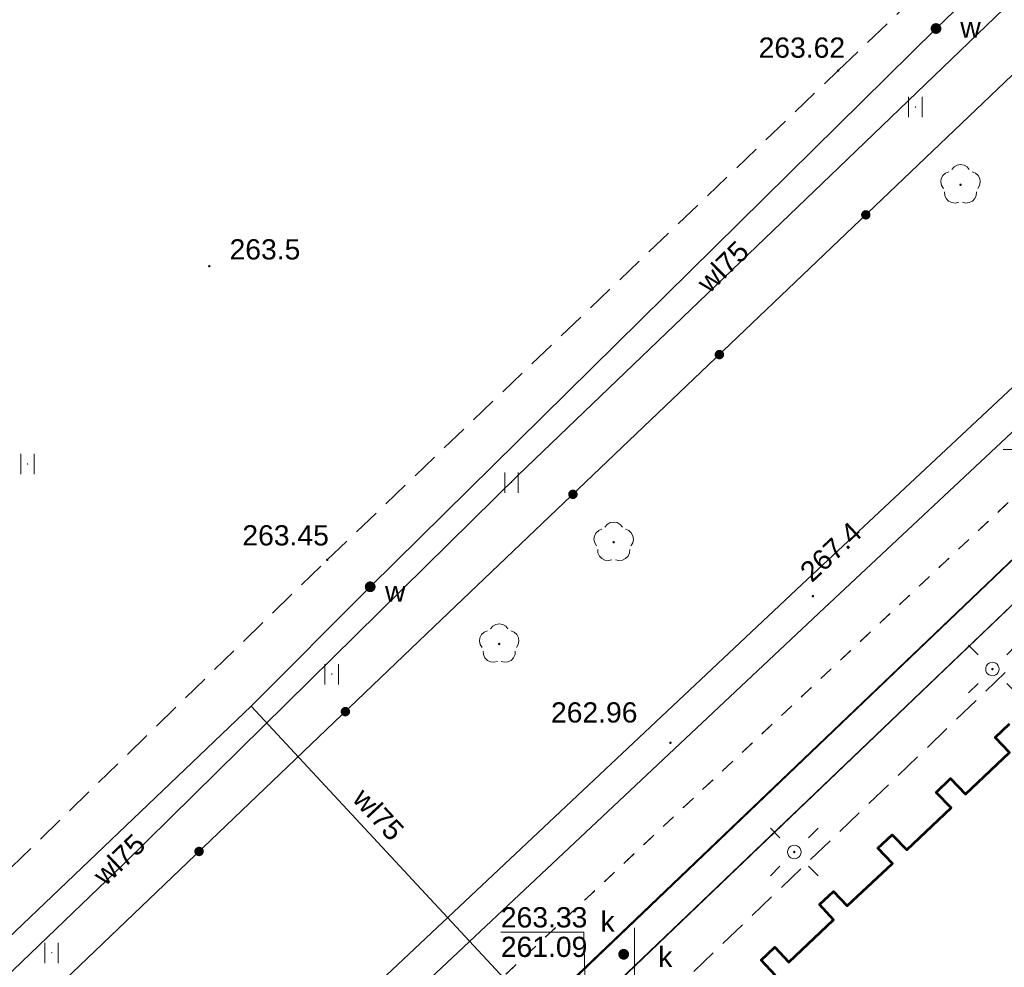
# Model space of a CAD drawing. Header units: metres. Extents: x 7427125 to 7427502, y 5541102 to 5541557.
# Tile 26 of 44: x 7427277 to 7427314, y 5541301 to 5541336. Entities that reach past the tile are written whole.
import ezdxf

# ---------------------------------------------------------------- set-up
doc = ezdxf.new("R2010")
doc.units = ezdxf.units.M
doc.header["$MEASUREMENT"] = 0
doc.linetypes.add('PRZER1-1', pattern=[1, 0.5, -0.5])
doc.linetypes.add('PRZER2-1', pattern=[1.5, 1, -0.5])
for name, color, linetype, lineweight in [('GESBZO', 7, 'Continuous', 53), ('GSLKOG', 7, 'Continuous', 30), ('GSPWPN', 7, 'Continuous', 13), ('GSPWPN_O', 7, 'Continuous', 13), ('GSPWPS', 7, 'Continuous', 13), ('GSPWPS_O', 7, 'Continuous', 13), ('GSSKOD', 7, 'Continuous', 13), ('GSSSPS', 7, 'Continuous', 13), ('GSSUTR', 7, 'Continuous', 13), ('GUPELA', 7, 'Continuous', 13), ('GUPIWZ_O', 7, 'Continuous', 13), ('GUPPRZ', 7, 'Continuous', 13), ('GUPPRZ_O', 7, 'Continuous', 13), ('GUSIKP', 7, 'Continuous', 13)]:
    doc.layers.add(name, color=color, linetype=linetype, lineweight=lineweight)
for name, color, linetype, lineweight, true_color in [('GESUZY', 7, 'Continuous', 13, 0x008000), ('GSPRDL', 7, 'Continuous', 13, 0x008000), ('GULEPR', 1, 'Continuous', 13, 0xff0000), ('GULKPR', 7, 'Continuous', 13, 0x803300), ('GULWPR', 5, 'Continuous', 13, 0x0000ff), ('GULWPR_O', 5, 'Continuous', 13, 0x0000ff), ('GUPKUT', 7, 'Continuous', 13, 0x803300), ('GUPKUT_O', 7, 'Continuous', 13, 0x803300), ('GUPWUT', 5, 'Continuous', 13, 0x0000ff), ('GUPWUT_O', 5, 'Continuous', 13, 0x0000ff), ('Ramka sekcyjna', 7, 'Continuous', 13, 0xa5007c)]:
    doc.layers.add(name, color=color, linetype=linetype, lineweight=lineweight, true_color=true_color)
doc.styles.add('Arial', font='arial.ttf')

# ---------------------------------------------------------------- blocks, each defined once
blk = doc.blocks.new('D_GUPPRZ1')
blk.add_hatch(color=0).paths.add_polyline_path([(0, -0.045), (-0.011647, -0.043467), (-0.0225, -0.038971), (-0.03182, -0.03182), (-0.038971, -0.0225), (-0.043467, -0.011647), (-0.045, 0), (-0.043467, 0.011647), (-0.038971, 0.0225), (-0.03182, 0.03182), (-0.0225, 0.038971), (-0.011647, 0.043467), (0, 0.045), (0.011647, 0.043467), (0.0225, 0.038971), (0.03182, 0.03182), (0.038971, 0.0225), (0.043467, 0.011647), (0.045, 0), (0.043467, -0.011647), (0.038971, -0.0225), (0.03182, -0.03182), (0.0225, -0.038971), (0.011647, -0.043467)])
blk = doc.blocks.new('D_GUPWUT1')
blk.add_hatch(color=0).paths.add_polyline_path([(0, -0.2), (-0.051764, -0.193185), (-0.1, -0.173205), (-0.141421, -0.141421), (-0.173205, -0.1), (-0.193185, -0.051764), (-0.2, 0), (-0.193185, 0.051764), (-0.173205, 0.1), (-0.141421, 0.141421), (-0.1, 0.173205), (-0.051764, 0.193185), (0, 0.2), (0.051764, 0.193185), (0.1, 0.173205), (0.141421, 0.141421), (0.173205, 0.1), (0.193185, 0.051764), (0.2, 0), (0.193185, -0.051764), (0.173205, -0.1), (0.141421, -0.141421), (0.1, -0.173205), (0.051764, -0.193185)])
blk = doc.blocks.new('D_GUPKUT1')
blk.add_hatch(color=0).paths.add_polyline_path([(0, -0.2), (-0.051764, -0.193185), (-0.1, -0.173205), (-0.141421, -0.141421), (-0.173205, -0.1), (-0.193185, -0.051764), (-0.2, 0), (-0.193185, 0.051764), (-0.173205, 0.1), (-0.141421, 0.141421), (-0.1, 0.173205), (-0.051764, 0.193185), (0, 0.2), (0.051764, 0.193185), (0.1, 0.173205), (0.141421, 0.141421), (0.173205, 0.1), (0.193185, 0.051764), (0.2, 0), (0.193185, -0.051764), (0.173205, -0.1), (0.141421, -0.141421), (0.1, -0.173205), (0.051764, -0.193185)])
blk = doc.blocks.new('D_GSPRDL1')
blk.add_hatch(color=0).paths.add_polyline_path([(0, -0.045), (-0.013906, -0.042798), (-0.02645, -0.036406), (-0.036406, -0.02645), (-0.042798, -0.013906), (-0.045, 0), (-0.042798, 0.013906), (-0.036406, 0.02645), (-0.02645, 0.036406), (-0.013906, 0.042798), (0, 0.045), (0.013906, 0.042798), (0.02645, 0.036406), (0.036406, 0.02645), (0.042798, 0.013906), (0.045, 0), (0.042798, -0.013906), (0.036406, -0.02645), (0.02645, -0.036406), (0.013906, -0.042798)])
at = {"color": 0, "flags": 128}
for points in [[(-0.324277, 0.563333), (-0.240553, 0.662679), (-0.127956, 0.727494), (0, 0.75), (0.127956, 0.727494), (0.240553, 0.662679), (0.324277, 0.563333)], [(-0.635969, -0.134326), (-0.70458, -0.024001), (-0.731429, 0.103115), (-0.713292, 0.231763), (-0.652348, 0.346501), (-0.55591, 0.433559), (-0.435555, 0.482485)], [(0.435555, 0.482485), (0.55591, 0.433559), (0.652348, 0.346501), (0.713292, 0.231763), (0.731429, 0.103115), (0.70458, -0.024001), (0.635969, -0.134326)], [(-0.068773, -0.646351), (-0.194901, -0.677512), (-0.324092, -0.663766), (-0.440839, -0.606763), (-0.531129, -0.513345), (-0.584125, -0.394725), (-0.593465, -0.265141)], [(0.593465, -0.265141), (0.584125, -0.394725), (0.531129, -0.513345), (0.440839, -0.606763), (0.324092, -0.663766), (0.194901, -0.677512), (0.068773, -0.646351)]]:
    blk.add_lwpolyline(points, dxfattribs=at)
blk = doc.blocks.new('D_GSPWPS1')
blk.add_hatch(color=0).paths.add_polyline_path([(0, -0.045), (-0.011647, -0.043467), (-0.0225, -0.038971), (-0.03182, -0.03182), (-0.038971, -0.0225), (-0.043467, -0.011647), (-0.045, 0), (-0.043467, 0.011647), (-0.038971, 0.0225), (-0.03182, 0.03182), (-0.0225, 0.038971), (-0.011647, 0.043467), (0, 0.045), (0.011647, 0.043467), (0.0225, 0.038971), (0.03182, 0.03182), (0.038971, 0.0225), (0.043467, 0.011647), (0.045, 0), (0.043467, -0.011647), (0.038971, -0.0225), (0.03182, -0.03182), (0.0225, -0.038971), (0.011647, -0.043467)])
blk = doc.blocks.new('D_GSPWPN1')
blk.add_hatch(color=0).paths.add_polyline_path([(0, -0.045), (-0.011647, -0.043467), (-0.0225, -0.038971), (-0.03182, -0.03182), (-0.038971, -0.0225), (-0.043467, -0.011647), (-0.045, 0), (-0.043467, 0.011647), (-0.038971, 0.0225), (-0.03182, 0.03182), (-0.0225, 0.038971), (-0.011647, 0.043467), (0, 0.045), (0.011647, 0.043467), (0.0225, 0.038971), (0.03182, 0.03182), (0.038971, 0.0225), (0.043467, 0.011647), (0.045, 0), (0.043467, -0.011647), (0.038971, -0.0225), (0.03182, -0.03182), (0.0225, -0.038971), (0.011647, -0.043467)])
blk = doc.blocks.new('D_GUPELA2')
at = {"extrusion": (0, 0, -1)}
blk.add_hatch(color=0, dxfattribs=at).paths.add_polyline_path([(-0.002013, -0.044955), (-0.013788, -0.042836), (-0.024849, -0.037517), (-0.033417, -0.030138), (-0.040557, -0.019497), (-0.044323, -0.007777), (-0.044986, 0.001113), (-0.043117, 0.012881), (-0.038133, 0.023893), (-0.030065, 0.033482), (-0.021281, 0.03965), (-0.011881, 0.043403), (0.001087, 0.044987), (0.013449, 0.042943), (0.024479, 0.03776), (0.034764, 0.028574), (0.041285, 0.017903), (0.044532, 0.006476), (0.04461, -0.005909), (0.04187, -0.01649), (0.036867, -0.025804), (0.029541, -0.033946), (0.020466, -0.040077), (0.00982, -0.043916)])
at = {"color": 0, "flags": 128}
for points in [[(-0.883883, 0.883883), (-0.53033, 0.53033)], [(0.883883, 0.883883), (0.53033, 0.53033)], [(-0.883883, -0.883883), (-0.53033, -0.53033)], [(0.883883, -0.883883), (0.53033, -0.53033)]]:
    blk.add_lwpolyline(points, dxfattribs=at)
blk = doc.blocks.new('D_GUPELA1')
at = {"color": 0, "flags": 128}
blk.add_lwpolyline([(0, 0.25), (0.064705, 0.241481), (0.125, 0.216506), (0.176777, 0.176777), (0.216506, 0.125), (0.241481, 0.064705), (0.25, 0), (0.241481, -0.064705), (0.216506, -0.125), (0.176777, -0.176777), (0.125, -0.216506), (0.064705, -0.241481), (0, -0.25), (-0.064705, -0.241481), (-0.125, -0.216506), (-0.176777, -0.176777), (-0.216506, -0.125), (-0.241481, -0.064705), (-0.25, 0), (-0.241481, 0.064705), (-0.216506, 0.125), (-0.176777, 0.176777), (-0.125, 0.216506), (-0.064705, 0.241481), (0, 0.25)], close=True, dxfattribs=at)
blk = doc.blocks.new('D_KOLO')
blk.add_hatch(color=0).paths.add_polyline_path([(0, -0.175), (-0.045293, -0.169037), (-0.0875, -0.151554), (-0.123744, -0.123744), (-0.151554, -0.0875), (-0.169037, -0.045293), (-0.175, 0), (-0.169037, 0.045293), (-0.151554, 0.0875), (-0.123744, 0.123744), (-0.0875, 0.151554), (-0.045293, 0.169037), (0, 0.175), (0.045293, 0.169037), (0.0875, 0.151554), (0.123744, 0.123744), (0.151554, 0.0875), (0.169037, 0.045293), (0.175, 0), (0.169037, -0.045293), (0.151554, -0.0875), (0.123744, -0.123744), (0.0875, -0.151554), (0.045293, -0.169037)])
blk = doc.blocks.new('D_GSSUTR1')
at = {"color": 0, "flags": 128}
for points in [[(-0.25666, 0.36165), (-0.25666, -0.38835)], [(0.24334, -0.38835), (0.24334, 0.36165)]]:
    blk.add_lwpolyline(points, dxfattribs=at)

msp = doc.modelspace()

# ---------------------------------------------------------------- linework, layer by layer
at = {"layer": 'GESBZO', "color": 7, "linetype": 'Continuous', "lineweight": 53, "flags": 128}
msp.add_lwpolyline([(7427305.22, 5541300.73), (7427304.69, 5541301.3), (7427305.2, 5541301.78), (7427305.72, 5541301.23), (7427307.37, 5541302.8), (7427306.85, 5541303.36), (7427307.37, 5541303.85), (7427307.88, 5541303.31), (7427309.56, 5541304.89), (7427309.02, 5541305.45), (7427309.55, 5541305.95), (7427310.09, 5541305.39), (7427311.73, 5541306.95), (7427311.18, 5541307.52), (7427311.71, 5541308.03), (7427312.26, 5541307.45), (7427313.89, 5541309), (7427313.36, 5541309.56), (7427313.89, 5541310.06)], dxfattribs=at)
at = {"layer": 'GESUZY', "color": 96, "linetype": 'PRZER1-1', "lineweight": 13, "true_color": 0x008000}
for points in [[(7427172.66, 5541368.39), (7427206.1, 5541403.07), (7427222.77, 5541419.91), (7427244.15, 5541442.18), (7427252.46, 5541450.31), (7427254.41, 5541453.57), (7427259.22, 5541448.94), (7427268.91, 5541439.64), (7427284.23, 5541424.73), (7427296.48, 5541413.08), (7427315.34, 5541394.75), (7427334.14, 5541376.5), (7427348.33, 5541362.8), (7427354.64, 5541356.58), (7427273.39, 5541280.26), (7427247.55, 5541303.23), (7427241.97, 5541307.49), (7427230.33, 5541315.24), (7427210.43, 5541329.61), (7427196.99, 5541343.41), (7427172.66, 5541368.39)], [(7427324.78, 5541228.21), (7427320.15, 5541236.27), (7427305.53, 5541250.41), (7427281.57, 5541272.99), (7427273.39, 5541280.26), (7427354.64, 5541356.58), (7427358.58, 5541352.7), (7427361.29, 5541350.08), (7427363.62, 5541347.81), (7427366.52, 5541345.04), (7427374.21, 5541337.71), (7427378.19, 5541333.92), (7427396.7, 5541315.71), (7427402.05, 5541310.46), (7427383.24, 5541290.03), (7427367.48, 5541272.62), (7427365.33, 5541270.24), (7427360.53, 5541265.49), (7427345.01, 5541249.37), (7427332.02, 5541235.75), (7427327.9, 5541231.44), (7427324.78, 5541228.21)]]:
    msp.add_lwpolyline(points, close=True, dxfattribs=at)
at = {"layer": 'GSLKOG', "color": 7, "linetype": 'Continuous', "lineweight": 30, "flags": 128}
msp.add_lwpolyline([(7427266.44, 5541288.58), (7427269.73, 5541291.75), (7427272.54, 5541294.51), (7427272.93, 5541294.82), (7427275.44, 5541297.27), (7427292.3, 5541313.39), (7427313.99, 5541334.1), (7427333.2, 5541352.27), (7427340.04, 5541358.84), (7427346.01, 5541364.43)], dxfattribs=at)
at = {"layer": 'GSSKOD', "color": 7, "linetype": 'PRZER2-1', "lineweight": 13}
for points in [[(7427277.72, 5541407.27), (7427277.78, 5541403.1), (7427298.73, 5541382.85), (7427312.44, 5541369.59), (7427328.68, 5541353.98), (7427342.95, 5541340.01), (7427298.49, 5541297.32), (7427325.08, 5541269.7), (7427323.12, 5541267.86), (7427330.09, 5541260.41), (7427328.58, 5541258.61), (7427330.31, 5541256.89), (7427333.96, 5541260.42), (7427335.79, 5541258.5), (7427346.09, 5541268.4), (7427360.7, 5541282.27), (7427380.5, 5541301.13)], [(7427305.22, 5541300.73), (7427304.69, 5541301.3), (7427305.2, 5541301.78), (7427305.72, 5541301.23), (7427307.37, 5541302.8), (7427306.85, 5541303.36), (7427307.37, 5541303.85), (7427307.88, 5541303.31), (7427309.56, 5541304.89), (7427309.02, 5541305.45), (7427309.55, 5541305.95), (7427310.09, 5541305.39), (7427311.73, 5541306.95), (7427311.18, 5541307.52), (7427311.71, 5541308.03), (7427312.26, 5541307.45), (7427313.89, 5541309), (7427313.36, 5541309.56), (7427313.89, 5541310.06)]]:
    msp.add_lwpolyline(points, dxfattribs=at)
at = {"layer": 'GSSSPS', "color": 7, "linetype": 'PRZER2-1', "lineweight": 13}
msp.add_lwpolyline([(7427325.5, 5541351.43), (7427306.07, 5541370.24), (7427287.66, 5541388.02), (7427267.21, 5541407.54), (7427249.59, 5541424.33), (7427232.75, 5541408.08), (7427214.92, 5541390.83), (7427198.74, 5541375.11), (7427216.99, 5541357.99), (7427237.17, 5541338.69), (7427257.34, 5541319.54), (7427274.77, 5541302.65), (7427288.62, 5541316.14), (7427307.55, 5541334.27), (7427325.5, 5541351.43)], close=True, dxfattribs=at)
at = {"layer": 'GSSUTR', "color": 7, "linetype": 'PRZER2-1', "lineweight": 13}
for points in [[(7427310.41, 5541332.94), (7427310.4, 5541332.92), (7427310.42, 5541332.92), (7427310.41, 5541332.94)], [(7427277.52, 5541319.71), (7427277.51, 5541319.69), (7427277.53, 5541319.69), (7427277.52, 5541319.71)], [(7427295.45, 5541319.02), (7427295.44, 5541319), (7427295.46, 5541319), (7427295.45, 5541319.02)], [(7427288.79, 5541311.92), (7427288.78, 5541311.9), (7427288.8, 5541311.9), (7427288.79, 5541311.92)], [(7427278.41, 5541301.59), (7427278.4, 5541301.57), (7427278.42, 5541301.57), (7427278.41, 5541301.59)]]:
    msp.add_lwpolyline(points, close=True, dxfattribs=at)
at = {"layer": 'GULEPR', "color": 1, "linetype": 'Continuous', "lineweight": 13, "true_color": 0xff0000, "flags": 128}
msp.add_lwpolyline([(7427273.38, 5541299.75), (7427274, 5541300.05), (7427274.8, 5541299.9), (7427275.74, 5541300.16), (7427276.68, 5541300.64), (7427281.08, 5541304.87), (7427295.69, 5541319.28), (7427307.57, 5541330.68), (7427318.49, 5541341.19), (7427328.14, 5541350.91), (7427329.28, 5541352.28), (7427320.34, 5541361.07), (7427309.87, 5541371.16), (7427293.43, 5541387.14), (7427270.25, 5541409.19), (7427260.72, 5541418.67), (7427250.71, 5541428.17)], dxfattribs=at)
at = {"layer": 'GULKPR', "color": 36, "linetype": 'Continuous', "lineweight": 13, "true_color": 0x803300, "flags": 128}
for points in [[(7427295.6, 5541298.468), (7427297.752, 5541300.581), (7427318.435, 5541320.373), (7427339.347, 5541340.455), (7427340.74, 5541341.646)], [(7427296.44, 5541297.612), (7427298.588, 5541299.719), (7427319.265, 5541319.507), (7427340.153, 5541339.565), (7427341.52, 5541340.734)]]:
    msp.add_lwpolyline(points, dxfattribs=at)
at = {"layer": 'GULWPR', "color": 5, "linetype": 'Continuous', "lineweight": 13, "true_color": 0x0000ff, "flags": 128}
msp.add_lwpolyline([(7427285.8, 5541310.71), (7427290.21, 5541315.14), (7427311.17, 5541335.83), (7427327.89, 5541351.97), (7427312.75, 5541365.85), (7427288.52, 5541389.34), (7427264.55, 5541412.19), (7427249.48, 5541426.52), (7427233.96, 5541411.12), (7427212.43, 5541390.58), (7427197.15, 5541375.53), (7427212.18, 5541361.35), (7427223.69, 5541349.97), (7427236.46, 5541338.07), (7427248.82, 5541326.08), (7427261.1, 5541314.52), (7427275.42, 5541300.81), (7427285.8, 5541310.71)], close=True, dxfattribs=at)
for points in [[(7427355.541, 5541205.724), (7427350.27, 5541214.134), (7427342.771, 5541226.342), (7427324.674, 5541254.927), (7427317.263, 5541263.871), (7427287.688, 5541297.811), (7427306.199, 5541315.228), (7427323.568, 5541331.476), (7427342.714, 5541349.773), (7427348.614, 5541356.015), (7427365.267, 5541367.862), (7427380.522, 5541378.251)], [(7427356.388, 5541206.632), (7427351.29, 5541214.766), (7427343.789, 5541226.978), (7427325.646, 5541255.633), (7427318.177, 5541264.649), (7427289.352, 5541297.729), (7427307.021, 5541314.352), (7427324.392, 5541330.604), (7427343.566, 5541348.927), (7427349.406, 5541355.105), (7427365.953, 5541366.878), (7427381.45, 5541377.432)], [(7427299.54, 5541295.92), (7427285.8, 5541310.71)]]:
    msp.add_lwpolyline(points, dxfattribs=at)
at = {"layer": 'GUPPRZ_O', "color": 36, "linetype": 'Continuous', "lineweight": 13, "true_color": 0x803300, "flags": 128}
for points in [[(7427318.85, 5541319.94), (7427316.74, 5541320.232), (7427313.66, 5541320.232)], [(7427298.17, 5541300.15), (7427298.13, 5541302.342), (7427295.05, 5541302.342)]]:
    msp.add_lwpolyline(points, dxfattribs=at)
at = {"layer": 'GUSIKP', "color": 36, "linetype": 'Continuous', "lineweight": 13, "true_color": 0x803300, "flags": 128}
msp.add_lwpolyline([(7427296.82, 5541299.74), (7427318.43, 5541320.37), (7427340.07, 5541341.28), (7427340.96, 5541340.27), (7427319.26, 5541319.51), (7427297.77, 5541298.96), (7427296.82, 5541299.74)], close=True, dxfattribs=at)
at = {"layer": 'Ramka sekcyjna', "color": 7, "linetype": 'Continuous', "lineweight": 13, "flags": 128}
msp.add_lwpolyline([(7427300, 5541297.5), (7427300, 5541302.5)], dxfattribs=at)

# ---------------------------------------------------------------- block references
at = {"layer": 'GSLKOG', "color": 7, "linetype": 'Continuous', "lineweight": 30}
for p, rotation in [((7427308.569, 5541328.924), 43.67594650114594), ((7427308.569, 5541328.924), 43.67594650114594), ((7427303.145, 5541323.745), 43.67594650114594), ((7427303.145, 5541323.745), 43.67594650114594), ((7427297.721, 5541318.566), 43.67594650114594), ((7427297.721, 5541318.566), 43.67594650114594), ((7427289.291, 5541310.513), 43.71462208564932), ((7427289.291, 5541310.513), 43.71462208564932), ((7427283.87, 5541305.33), 43.71462208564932), ((7427283.87, 5541305.33), 43.71462208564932)]:
    msp.add_blockref('D_KOLO', p, dxfattribs=dict(at, rotation=rotation))
at = {"layer": 'GSPRDL', "color": 96, "linetype": 'Continuous', "lineweight": 13, "true_color": 0x008000}
for p in [(7427312.08, 5541330.04), (7427299.23, 5541316.79), (7427294.99, 5541313.02)]:
    msp.add_blockref('D_GSPRDL1', p, dxfattribs=at)
at = {"layer": 'GSPWPN', "color": 7, "linetype": 'Continuous', "lineweight": 13}
msp.add_blockref('D_GSPWPN1', (7427284.25, 5541327.02), dxfattribs=at)
at = {"layer": 'GSPWPS', "color": 7, "linetype": 'Continuous', "lineweight": 13}
for p in [(7427307.55, 5541334.27), (7427288.62, 5541316.14), (7427301.33, 5541309.36)]:
    msp.add_blockref('D_GSPWPS1', p, dxfattribs=at)
at = {"layer": 'GSSUTR', "color": 7, "linetype": 'Continuous', "lineweight": 13}
for p in [(7427310.41, 5541332.93), (7427277.52, 5541319.7), (7427295.45, 5541319.01), (7427288.79, 5541311.91), (7427278.41, 5541301.58)]:
    msp.add_blockref('D_GSSUTR1', p, dxfattribs=at)
at = {"layer": 'GUPELA', "color": 7, "linetype": 'Continuous', "lineweight": 13}
for name, p in [('D_GUPELA2', (7427313.26, 5541312.09)), ('D_GUPELA1', (7427313.26, 5541312.09)), ('D_GUPELA2', (7427305.92, 5541305.31)), ('D_GUPELA1', (7427305.92, 5541305.31))]:
    msp.add_blockref(name, p, dxfattribs=at)
at = {"layer": 'GUPKUT', "color": 36, "linetype": 'Continuous', "lineweight": 13, "true_color": 0x803300}
msp.add_blockref('D_GUPKUT1', (7427299.6, 5541301.52), dxfattribs=at)
at = {"layer": 'GUPPRZ', "color": 5, "linetype": 'Continuous', "lineweight": 13, "true_color": 0x0000ff}
msp.add_blockref('D_GUPPRZ1', (7427306.61, 5541314.79), dxfattribs=at)
at = {"layer": 'GUPWUT', "color": 5, "linetype": 'Continuous', "lineweight": 13, "true_color": 0x0000ff}
for p in [(7427311.17, 5541335.83), (7427290.21, 5541315.14)]:
    msp.add_blockref('D_GUPWUT1', p, dxfattribs=at)

# ---------------------------------------------------------------- texts
at = {"layer": 'GSPWPN_O', "color": 7, "linetype": 'Continuous', "lineweight": 0, "style": 'Arial'}
msp.add_text('263.5', height=0.75, dxfattribs=at).set_placement((7427285, 5541327.27))
at = {"layer": 'GSPWPS_O', "color": 7, "linetype": 'Continuous', "lineweight": 0, "style": 'Arial'}
for s, p in [('263.62', (7427304.599, 5541334.747)), ('263.45', (7427285.474, 5541316.671)), ('262.96', (7427296.907, 5541310.108))]:
    msp.add_text(s, height=0.75, dxfattribs=at).set_placement(p)
at = {"layer": 'GULWPR_O', "color": 5, "linetype": 'Continuous', "lineweight": 0, "true_color": 0x0000ff, "style": 'Arial'}
for rotation, p in [(44.6284, (7427302.77, 5541325.98)), (312.8921, (7427289.51, 5541307.24)), (43.6439, (7427280.39, 5541304.02))]:
    msp.add_text('wl75', height=0.75, rotation=rotation, dxfattribs=at).set_placement(p)
at = {"layer": 'GUPIWZ_O', "color": 7, "linetype": 'Continuous', "lineweight": 0, "style": 'Arial'}
msp.add_text('k', height=0.75, dxfattribs=at).set_placement((7427298.74, 5541302.36))
at = {"layer": 'GUPKUT_O', "color": 36, "linetype": 'Continuous', "lineweight": 0, "true_color": 0x803300, "style": 'Arial'}
msp.add_text('k', height=0.75, dxfattribs=at).set_placement((7427300.88, 5541301.05))
at = {"layer": 'GUPPRZ_O', "color": 5, "linetype": 'Continuous', "lineweight": 0, "true_color": 0x0000ff, "style": 'Arial'}
msp.add_text('267.4', height=0.75, rotation=43.0353, dxfattribs=at).set_placement((7427306.57, 5541315.27))
at = {"layer": 'GUPPRZ_O', "color": 36, "linetype": 'Continuous', "lineweight": 0, "true_color": 0x803300, "style": 'Arial'}
for s, p in [('263.33', (7427295.05, 5541302.515)), ('261.09', (7427295.05, 5541301.42))]:
    msp.add_text(s, height=0.75, dxfattribs=at).set_placement(p)
at = {"layer": 'GUPWUT_O', "color": 5, "linetype": 'Continuous', "lineweight": 0, "true_color": 0x0000ff, "style": 'Arial'}
for p in [(7427312.07, 5541335.49), (7427290.76, 5541314.59)]:
    msp.add_text('w', height=0.75, dxfattribs=at).set_placement(p)

doc.saveas('drawing.dxf')
